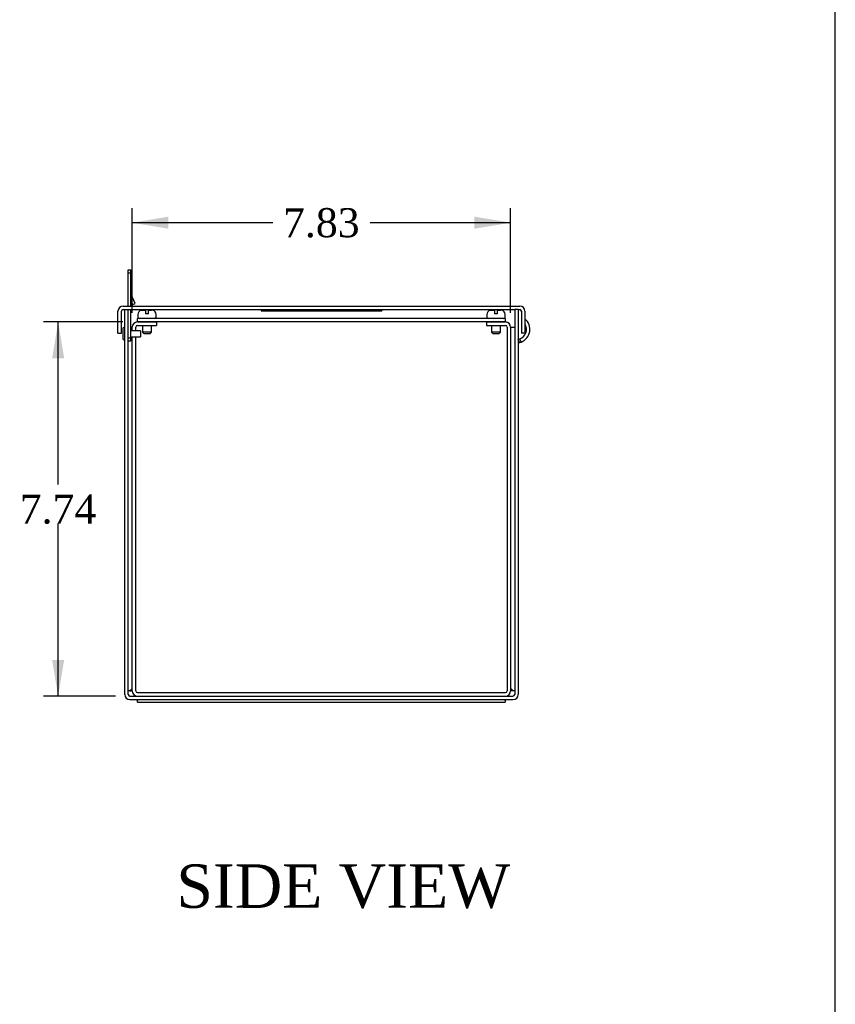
# Model space of a CAD drawing. Header units: inches. Extents: x 0 to 120, y -1 to 80.
# Tile 5 of 7: x 103 to 120, y 20 to 40. Entities that reach past the tile are written whole.
import ezdxf
from ezdxf.enums import TextEntityAlignment as Align

# ---------------------------------------------------------------- set-up
doc = ezdxf.new("R2010")
doc.units = ezdxf.units.IN
doc.header["$MEASUREMENT"] = 0
for name, color, linetype in [('COM55240', 7, 'Continuous'), ('COM55544-4', 7, 'Continuous'), ('COM55545-4', 7, 'Continuous'), ('COM55546-4', 7, 'Continuous'), ('COM55609-4', 7, 'Continuous'), ('Default', 7, 'Continuous'), ('QLB20316', 7, 'Continuous'), ('RVT19019', 7, 'Continuous'), ('SCS19491', 7, 'Continuous')]:
    doc.layers.add(name, color=color, linetype=linetype)
doc.styles.add('SEACAD_Times_New_Roman', font='times.ttf')
doc.dimstyles.new('HAMMOND_(STH_-_120x80)', dxfattribs={"dimtxt": 0.6, "dimasz": 0.75, "dimexe": 0.3, "dimexo": 0.3, "dimgap": 0.15, "dimtad": 0, "dimtih": 1, "dimtoh": 1, "dimzin": 0, "dimdsep": 46, "dimtxsty": 'SEACAD_Times_New_Roman', "dimblk1": '_SE_FILLED', "dimblk2": '_SE_FILLED', "dimsah": 1, "dimcen": 0.3, "dimadec": 0, "dimazin": 0, "dimtfac": 0.8, "dimtofl": 0, "dimtmove": 0, "dimatfit": 3, "dimfxl": 1, "dimtolj": 1, "dimtzin": 0, "dimarcsym": 0})

# ---------------------------------------------------------------- blocks, each defined once
blk = doc.blocks.new('SE3')
at = {"layer": 'COM55240', "color": 7, "linetype": 'Continuous'}
for p, q in [((105.1089911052, 34.8844901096), (105.1089911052, 34.9469901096)), ((105.1089911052, 34.9469901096), (105.1659911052, 34.9469901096)), ((105.1089911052, 34.1982401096), (105.1089911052, 34.8844901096)), ((105.1089911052, 34.8844901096), (105.1659911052, 34.8844901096)), ((105.1659911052, 34.8844901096), (105.1659911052, 34.9469901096)), ((105.1659911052, 34.1982401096), (105.1659911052, 34.8844901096)), ((105.2534353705, 34.25303613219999), (105.1687081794, 34.43473418)), ((105.2017758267, 34.2289468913), (105.1659911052, 34.3056874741)), ((105.2017758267, 34.2289468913), (105.2534353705, 34.25303613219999)), ((105.1659911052, 33.5407401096), (105.1659911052, 34.1262401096)), ((105.1089911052, 33.5407401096), (105.1659911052, 33.5407401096)), ((105.1089911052, 33.4782401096), (105.1659911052, 33.4782401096)), ((105.1659911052, 33.4782401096), (105.1659911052, 33.5407401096))]:
    blk.add_line(p, q, dxfattribs=at)
blk.add_arc((105.1949911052, 34.4469901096), 0.0290000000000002, 180, 205, dxfattribs=at)
at = {"layer": 'COM55544-4', "color": 7, "linetype": 'Continuous'}
for p, q in [((105.0369911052, 26.1622401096), (105.0369911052, 34.1262401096)), ((105.0369911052, 34.1262401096), (105.1089911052, 34.1262401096)), ((105.1089911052, 26.1622401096), (105.1089911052, 34.1262401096)), ((113.1089911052, 34.1262401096), (113.1089911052, 26.1622401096)), ((113.1809911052, 34.1262401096), (113.1089911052, 34.1262401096)), ((113.1809911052, 34.1262401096), (113.1809911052, 26.1622401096)), ((113.1809911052, 33.5093183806), (113.2158074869, 33.52199050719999)), ((113.20467838, 33.4413190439), (113.1809911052, 33.5063992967)), ((113.20467838, 33.4413190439), (113.2404329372, 33.4543326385)), ((113.2404329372, 33.4543326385), (113.2158074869, 33.52199050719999)), ((105.1449911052, 26.1262401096), (113.0729911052, 26.1262401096)), ((105.1449911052, 26.0542401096), (113.0729911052, 26.0542401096))]:
    blk.add_line(p, q, dxfattribs=at)
for centre, radius, start, end in [((113.1453512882, 33.7155671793), 0.2780000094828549, 290.0000100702, 50.6232696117), ((113.1453513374, 33.7155671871), 0.2060000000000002, 290, 30.6635362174), ((113.21699117, 33.4074900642), 0.0360000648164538, 110.0000722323, 179.9999277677), ((105.1449911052, 26.1622401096), 0.1080000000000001, 180, 270), ((105.1449911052, 26.1622401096), 0.0359999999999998, 180, 270), ((113.0729911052, 26.1622401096), 0.1080000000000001, 270, 0), ((113.0729911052, 26.1622401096), 0.0360000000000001, 270, 0)]:
    blk.add_arc(centre, radius, start, end, dxfattribs=at)
at = {"layer": 'COM55545-4', "color": 7, "linetype": 'Continuous'}
for p, q in [((104.8969911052, 33.6362401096), (104.8969911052, 34.0902401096)), ((104.9689911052, 33.6362401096), (104.9689911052, 34.0902401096)), ((105.0049911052, 34.1982401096), (113.2129911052, 34.1982401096)), ((105.0049911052, 34.1262401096), (105.0369911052, 34.1262401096)), ((105.1089911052, 34.1262401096), (113.1089911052, 34.1262401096)), ((113.1809911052, 34.1262401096), (113.2129911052, 34.1262401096)), ((113.2489911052, 34.0902401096), (113.2489911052, 33.6362401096)), ((113.3209911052, 34.0902401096), (113.3209911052, 33.6362401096)), ((104.8969911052, 33.6362401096), (104.9689911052, 33.6362401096)), ((113.3209911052, 33.6362401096), (113.2489911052, 33.6362401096))]:
    blk.add_line(p, q, dxfattribs=at)
for centre, radius, start, end in [((105.0049911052, 34.0902401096), 0.1080000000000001, 90, 180), ((105.0049911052, 34.0902401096), 0.0360000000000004, 90, 180), ((113.2129911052, 34.0902401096), 0.1080000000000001, 0, 90), ((113.2129911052, 34.0902401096), 0.0360000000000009, 0, 90)]:
    blk.add_arc(centre, radius, start, end, dxfattribs=at)
at = {"layer": 'COM55546-4', "color": 7, "linetype": 'Continuous'}
for p, q in [((105.3009911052, 33.8687401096), (105.6929911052, 33.8687401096)), ((105.6929911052, 33.8687401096), (105.6929911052, 33.7967401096)), ((112.5249911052, 33.8687401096), (112.5249911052, 33.7967401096)), ((112.5249911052, 33.8687401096), (112.9169911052, 33.8687401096)), ((105.1824469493, 33.7607401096), (105.1659911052, 33.7607401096)), ((105.1824469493, 33.7607401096), (105.1929911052, 33.7607401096)), ((105.1929911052, 33.6887401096), (105.1929911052, 33.7607401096)), ((105.2649911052, 33.6887401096), (105.2649911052, 33.7607401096)), ((105.3009911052, 33.7967401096), (105.6929911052, 33.7967401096)), ((112.5249911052, 33.7967401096), (112.9169911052, 33.7967401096)), ((112.9529911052, 33.7607401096), (112.9529911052, 26.2342401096)), ((113.0249911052, 33.7607401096), (113.0355352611, 33.7607401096)), ((113.0249911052, 33.7607401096), (113.0249911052, 26.2342401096)), ((113.0355352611, 33.7607401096), (113.1089911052, 33.7607401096)), ((105.1929911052, 26.2342401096), (105.1929911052, 33.5637401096)), ((105.2649911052, 26.2342401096), (105.2649911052, 33.5637401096)), ((105.1444469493, 26.236607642), (105.1089911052, 26.236607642)), ((105.1824469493, 26.274607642), (105.1444469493, 26.236607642)), ((105.1444469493, 26.236607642), (105.1929911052, 26.236607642)), ((105.3009911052, 26.1982401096), (112.9169911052, 26.1982401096)), ((113.0735352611, 26.236607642), (113.0249911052, 26.236607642)), ((113.0735352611, 26.236607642), (113.0355352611, 26.274607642)), ((113.1089911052, 26.236607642), (113.0735352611, 26.236607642)), ((105.3038586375, 26.0542401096), (105.3038586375, 26.0328725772)), ((105.3038586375, 26.0012401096), (105.3038586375, 26.0328725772)), ((105.3038586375, 26.0012401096), (112.9141235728, 26.0012401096)), ((112.9141235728, 26.0328725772), (112.9141235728, 26.0542401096)), ((112.9141235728, 26.0328725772), (112.9141235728, 26.0012401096))]:
    blk.add_line(p, q, dxfattribs=at)
for centre, radius, start, end in [((105.3009911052, 33.7607401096), 0.1080000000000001, 90, 180), ((112.9169911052, 33.7607401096), 0.1080000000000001, 0, 90), ((105.3009911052, 33.7607401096), 0.0359999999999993, 90, 180), ((112.9169911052, 33.7607401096), 0.0359999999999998, 0, 90), ((105.1030402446, 26.2323054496), 0.089971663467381, 1.2321256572, 28.0454875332), ((105.3009911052, 26.2342401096), 0.1080000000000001, 180, 270), ((105.3009911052, 26.2342401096), 0.0359999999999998, 180, 270), ((112.9169911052, 26.2342401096), 0.1080000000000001, 270, 0), ((112.9169911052, 26.2342401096), 0.0360000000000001, 270, 0), ((113.1149419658, 26.2323054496), 0.0899716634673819, 151.9545124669, 178.7678743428)]:
    blk.add_arc(centre, radius, start, end, dxfattribs=at)
at = {"layer": 'COM55609-4', "color": 7, "linetype": 'Continuous'}
for p, q in [((112.9169911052, 33.9407401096), (105.3009911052, 33.9407401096)), ((105.3009911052, 33.8687401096), (105.3009911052, 33.9407401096)), ((112.9169911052, 33.8687401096), (105.3009911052, 33.8687401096)), ((112.9169911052, 33.8687401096), (112.9169911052, 33.9407401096))]:
    blk.add_line(p, q, dxfattribs=at)
at = {"layer": 'QLB20316', "color": 7, "linetype": 'Continuous'}
for p, q in [((107.8589911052, 34.1262401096), (107.8589911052, 34.0962401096)), ((107.8589911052, 34.0962401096), (108.2339911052, 34.0962401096)), ((108.2339911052, 34.0962401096), (109.9839911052, 34.0962401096)), ((109.9839911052, 34.0962401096), (110.3589911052, 34.0962401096)), ((110.3589911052, 34.1262401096), (110.3589911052, 34.0962401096))]:
    blk.add_line(p, q, dxfattribs=at)
at = {"layer": 'RVT19019', "color": 7, "linetype": 'Continuous'}
for p, q in [((104.9969911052, 33.7312401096), (104.9969911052, 33.5212401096)), ((105.3649911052, 33.6887401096), (105.1659911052, 33.6887401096)), ((105.3649911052, 33.6887401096), (105.3649911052, 33.5637401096)), ((105.1659911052, 33.5637401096), (105.3649911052, 33.5637401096))]:
    blk.add_line(p, q, dxfattribs=at)
for centre, radius, start, end in [((105.0169911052, 33.7312401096), 0.0200000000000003, 0, 180), ((105.0169911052, 33.5212401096), 0.0199999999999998, 180, 0)]:
    blk.add_arc(centre, radius, start, end, dxfattribs=at)
at = {"layer": 'SCS19491', "color": 7, "linetype": 'Continuous'}
for p, q in [((105.3737015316, 34.1109263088), (105.3752644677, 34.110413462)), ((105.3752644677, 34.110413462), (105.4073385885, 34.1157401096)), ((105.4073385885, 34.1157401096), (105.4018930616, 34.1157401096)), ((105.4073385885, 34.1157401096), (105.4669911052, 34.1157401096)), ((105.4669911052, 34.1157401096), (105.4669911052, 34.0407401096)), ((105.5269911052, 34.0407401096), (105.4669911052, 34.0407401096)), ((105.5269911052, 34.1157401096), (105.5893862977, 34.1157401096)), ((105.5269911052, 34.0407401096), (105.5269911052, 34.1157401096)), ((105.590097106, 34.1157401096), (105.5893862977, 34.1157401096)), ((105.6187177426, 34.1113183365), (105.6163503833, 34.1120325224)), ((112.5977015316, 34.1109263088), (112.5992644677, 34.110413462)), ((112.5992644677, 34.110413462), (112.6313385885, 34.1157401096)), ((112.6313385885, 34.1157401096), (112.6258930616, 34.1157401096)), ((112.6313385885, 34.1157401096), (112.6909911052, 34.1157401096)), ((112.6909911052, 34.1157401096), (112.6909911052, 34.0407401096)), ((112.7509911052, 34.0407401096), (112.6909911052, 34.0407401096)), ((112.7509911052, 34.1157401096), (112.8133862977, 34.1157401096)), ((112.7509911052, 34.0407401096), (112.7509911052, 34.1157401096)), ((112.814097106, 34.1157401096), (112.8133862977, 34.1157401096)), ((112.8427177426, 34.1113183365), (112.8403503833, 34.1120325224)), ((105.3094911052, 34.0257401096), (105.3094911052, 33.9657401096)), ((105.6844911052, 33.9657401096), (105.6844911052, 34.0257401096)), ((112.5334911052, 34.0257401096), (112.5334911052, 33.9657401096)), ((112.9084911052, 33.9657401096), (112.9084911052, 34.0257401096)), ((105.4019911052, 33.7967401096), (105.4019911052, 33.6582401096)), ((105.5919911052, 33.6582401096), (105.4019911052, 33.6582401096)), ((105.4019911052, 33.6582401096), (105.4319911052, 33.6282401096)), ((105.4319911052, 33.6282401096), (105.5619911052, 33.6282401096)), ((105.5619911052, 33.6282401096), (105.5919911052, 33.6582401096)), ((105.5919911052, 33.6582401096), (105.5919911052, 33.7967401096)), ((112.6259911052, 33.7967401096), (112.6259911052, 33.6582401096)), ((112.8159911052, 33.6582401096), (112.6259911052, 33.6582401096)), ((112.6259911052, 33.6582401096), (112.6559911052, 33.6282401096)), ((112.6559911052, 33.6282401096), (112.7859911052, 33.6282401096)), ((112.7859911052, 33.6282401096), (112.8159911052, 33.6582401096)), ((112.8159911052, 33.6582401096), (112.8159911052, 33.7967401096))]:
    blk.add_line(p, q, dxfattribs=at)
for centre, radius, start, end in [((105.3994911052, 34.0257401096), 0.0900000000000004, 106.8118584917, 180), ((105.4017635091, 34.0218958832), 0.0938443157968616, 89.92090284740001, 107.9145835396), ((105.5895928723, 34.0176157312), 0.0981245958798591, 72.7335840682, 90.12062075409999), ((105.5944911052, 34.0257401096), 0.0900000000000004, 0, 75.0335390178), ((112.6234911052, 34.0257401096), 0.0899999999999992, 106.8118584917, 180), ((112.6257635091, 34.0218958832), 0.0938443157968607, 89.92090284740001, 107.9145835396), ((112.8135928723, 34.0176157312), 0.0981245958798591, 72.73358406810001, 90.12062075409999), ((112.8184911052, 34.0257401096), 0.0900000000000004, 0, 75.0335390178), ((105.3344911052, 33.9657401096), 0.0250000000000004, 180, 270), ((105.6594911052, 33.9657401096), 0.025000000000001, 270, 0), ((112.5584911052, 33.9657401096), 0.0250000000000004, 180, 270), ((112.8834911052, 33.9657401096), 0.0249999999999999, 270, 0)]:
    blk.add_arc(centre, radius, start, end, dxfattribs=at)
blk = doc.blocks.new('DMBLK2047')
at = {"layer": 'Default', "linetype": 'Continuous', "transparency": 16777216}
for points in [[(105.9429911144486, 36.04856343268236), (105.1929911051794, 35.9235634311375), (105.9429911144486, 35.79856342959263)], [(112.2749910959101, 36.04856343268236), (112.2749910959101, 35.79856342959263), (113.0249911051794, 35.9235634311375)]]:
    blk.add_hatch(color=7, dxfattribs=at).paths.add_polyline_path(points)
at = {"layer": 'Default', "color": 7, "linetype": 'Continuous', "transparency": 16777216}
for p, q in [((105.1929911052, 34.0607401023), (105.1929911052, 36.2235634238)), ((113.0249911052, 34.0607401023), (113.0249911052, 36.2235634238)), ((108.1027825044, 35.9235634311), (105.1929911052, 35.9235634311)), ((113.0249911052, 35.9235634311), (110.115199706, 35.9235634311))]:
    blk.add_line(p, q, dxfattribs=at)
at = {"layer": 'Default', "color": 7, "linetype": 'Continuous', "transparency": 16777216, "style": 'SEACAD_Times_New_Roman'}
blk.add_text('7.83', height=0.6, dxfattribs=at).set_placement((108.312782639, 36.2235634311), align=Align.TOP_LEFT)
blk = doc.blocks.new('_SE_FILLED')
at = {"color": 0}
blk.add_line((0, 0), (-1, 0), dxfattribs=at)
blk.add_solid([(0, 0), (-1, -0.1665), (-1, 0.1665), (0, 0)], dxfattribs=at)
blk = doc.blocks.new('DMBLK2048')
at = {"layer": 'Default', "linetype": 'Continuous', "transparency": 16777216}
for points in [[(103.5344688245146, 33.11874010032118), (103.7844688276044, 33.11874010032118), (103.6594688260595, 33.8687401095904)], [(103.5344688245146, 26.87624011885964), (103.6594688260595, 26.12624010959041), (103.7844688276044, 26.87624011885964)]]:
    blk.add_hatch(color=7, dxfattribs=at).paths.add_polyline_path(points)
at = {"layer": 'Default', "color": 7, "linetype": 'Continuous', "transparency": 16777216}
for p, q in [((105.0009911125, 33.8687401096), (103.3594688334, 33.8687401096)), ((103.6594688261, 30.5074901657), (103.6594688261, 33.8687401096)), ((103.6594688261, 26.1262401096), (103.6594688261, 29.6974902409)), ((104.8449911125, 26.1262401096), (103.3594688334, 26.1262401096))]:
    blk.add_line(p, q, dxfattribs=at)
at = {"layer": 'Default', "color": 7, "linetype": 'Continuous', "transparency": 16777216, "style": 'SEACAD_Times_New_Roman'}
blk.add_text('7.74', height=0.6, dxfattribs=at).set_placement((102.8632602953, 30.2974902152), align=Align.TOP_LEFT)
blk = doc.blocks.new('BORDER')
at = {"layer": 'Default', "color": 7, "linetype": 'Continuous'}
blk.add_line((0, 0), (0, 27.86), dxfattribs=at)

msp = doc.modelspace()

# ---------------------------------------------------------------- block references
at = {"layer": 'Default', "color": 7, "xscale": 2.85, "yscale": 2.85, "zscale": 2.85}
msp.add_blockref('BORDER', (119.7441388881, 0.233407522), dxfattribs=at)
at = {"layer": 'Default'}
msp.add_blockref('SE3', (0, 0), dxfattribs=at)

# ---------------------------------------------------------------- texts
at = {"layer": 'Default', "color": 7, "linetype": 'Continuous', "style": 'SEACAD_Times_New_Roman'}
msp.add_text('SIDE VIEW', height=0.9, dxfattribs=at).set_placement((106.1062316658, 22.6455723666), align=Align.TOP_LEFT)

# ---------------------------------------------------------------- dimensions: what is measured, and where the dimension line sits
at = {"layer": 'Default', "color": 7, "linetype": 'Continuous'}
dim = msp.add_linear_dim(base=(105.1929911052, 35.9235634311), p1=(113.0249911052, 33.7607401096), p2=(105.1929911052, 33.7607401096), text='\\A1;<>', dimstyle='HAMMOND_(STH_-_120x80)', dxfattribs=at)
dim.commit()
dim.dimension.update_dxf_attribs({"geometry": 'DMBLK2047', "text_midpoint": (109.1089911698, 35.9235634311), "dimtype": 160})
dim = msp.add_linear_dim(base=(103.6594688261, 33.8687401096), p1=(105.1449911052, 26.1262401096), p2=(105.3009911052, 33.8687401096), angle=90, text='\\A1;<>', dimstyle='HAMMOND_(STH_-_120x80)', dxfattribs=at)
dim.commit()
dim.dimension.update_dxf_attribs({"geometry": 'DMBLK2048', "text_midpoint": (103.6594688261, 29.9974902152), "dimtype": 160})

doc.saveas('drawing.dxf')
